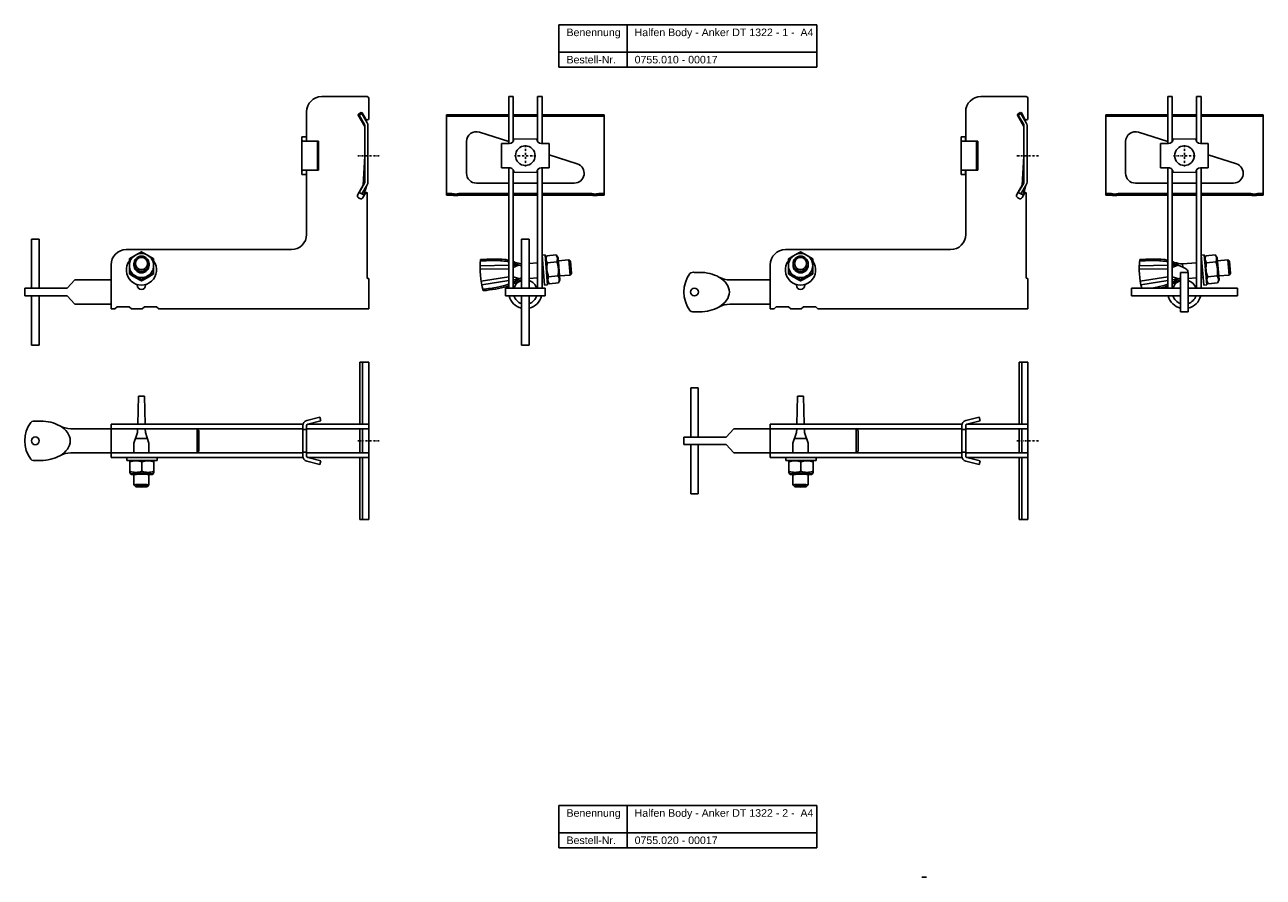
# Model space of a CAD drawing. Header units: millimetres. Extents: x 6962 to 8511, y -1122 to 170.
# Tile 2 of 4: x 6962 to 7779, y -392 to 170. Entities that reach past the tile are written whole.
import ezdxf

# ---------------------------------------------------------------- set-up
doc = ezdxf.new("R2010")
doc.units = ezdxf.units.MM
doc.header["$LTSCALE"] = 10
doc.linetypes.add('STRICHPUNKT2', pattern=[0.5, 0.25, -0.125, 0, -0.125])
doc.layers.add('HALFEN', color=2, linetype='Continuous')
doc.styles.add('ARIAL50', font='ARIAL.TTF', dxfattribs={"height": 5})

msp = doc.modelspace()

# ---------------------------------------------------------------- linework, layer by layer
at = {"layer": 'HALFEN'}
for p, q in [((7314.44, 170.28), (7484.72, 170.28)), ((7314.44, 142.28), (7314.44, 170.28)), ((7359.41, 142.28), (7359.41, 170.28)), ((7484.72, 142.28), (7484.72, 170.28)), ((7314.44, 152.28), (7484.72, 152.28)), ((7314.44, 142.28), (7484.72, 142.28)), ((7281.27, 91.9), (7281.27, 122.89)), ((7281.27, 122.89), (7284.27, 122.89)), ((7284.27, 93.23), (7284.27, 122.89)), ((7300.27, 93.24), (7300.27, 122.89)), ((7300.27, 122.89), (7303.27, 122.89)), ((7303.27, 91.88), (7303.27, 122.89)), ((7716.32, 91.9), (7716.32, 122.89)), ((7716.32, 122.89), (7719.32, 122.89)), ((7719.32, 93.23), (7719.32, 122.89)), ((7735.32, 93.24), (7735.32, 122.89)), ((7735.32, 122.89), (7738.32, 122.89)), ((7738.32, 91.88), (7738.32, 122.89)), ((7240.27, 57.89), (7240.27, 110.88)), ((7281.27, 110.88), (7240.27, 110.88)), ((7281.27, 109.88), (7240.27, 109.88)), ((7300.27, 110.88), (7284.27, 110.88)), ((7300.27, 109.88), (7284.27, 109.88)), ((7344.27, 110.88), (7303.27, 110.88)), ((7344.27, 109.88), (7303.27, 109.88)), ((7344.27, 57.89), (7344.27, 110.88)), ((7675.32, 57.89), (7675.32, 110.88)), ((7716.32, 110.88), (7675.32, 110.88)), ((7716.32, 109.88), (7675.32, 109.88)), ((7735.32, 110.88), (7719.32, 110.88)), ((7735.32, 109.88), (7719.32, 109.88)), ((7779.32, 110.88), (7738.32, 110.88)), ((7779.32, 109.88), (7738.32, 109.88)), ((7779.32, 57.89), (7779.32, 110.88)), ((7261.96, 99.44), (7281.27, 93.16)), ((7697.01, 99.44), (7716.32, 93.16)), ((7253.45, 72.25), (7253.45, 93.25)), ((7276.56, 91.91), (7276.55, 75.91)), ((7281.77, 91.9), (7276.56, 91.91)), ((7299.78, 94.89), (7284.78, 94.9)), ((7302.77, 91.88), (7307.98, 91.88)), ((7307.99, 91.88), (7307.98, 75.88)), ((7688.5, 72.25), (7688.5, 93.25)), ((7711.61, 91.91), (7711.6, 75.91)), ((7716.82, 91.9), (7711.61, 91.91)), ((7734.83, 94.89), (7719.83, 94.9)), ((7737.82, 91.88), (7743.03, 91.88)), ((7743.04, 91.88), (7743.03, 75.88)), ((7307.98, 84.48), (7326.59, 78.44)), ((7743.03, 84.48), (7761.64, 78.44)), ((7281.76, 75.9), (7276.55, 75.91)), ((7281.27, -3.61), (7281.27, 75.9)), ((7284.27, -3.61), (7284.27, 74.55)), ((7300.27, -3.61), (7300.27, 74.56)), ((7302.76, 75.88), (7307.97, 75.88)), ((7303.27, -3.61), (7303.27, 75.88)), ((7716.81, 75.9), (7711.6, 75.91)), ((7716.32, -3.61), (7716.32, 75.9)), ((7719.32, -3.61), (7719.32, 74.55)), ((7735.32, -3.61), (7735.32, 74.56)), ((7737.81, 75.88), (7743.02, 75.88)), ((7738.32, -3.61), (7738.32, 75.88)), ((7281.27, 65.75), (7259.95, 65.75)), ((7284.27, 65.75), (7300.27, 65.75)), ((7284.76, 72.9), (7299.76, 72.89)), ((7324.58, 65.75), (7303.27, 65.75)), ((7716.32, 65.75), (7695, 65.75)), ((7719.32, 65.75), (7735.32, 65.75)), ((7719.81, 72.9), (7734.81, 72.89)), ((7759.63, 65.75), (7738.32, 65.75)), ((7242.52, 58.89), (7240.27, 58.89)), ((7242.52, 57.89), (7240.27, 57.89)), ((7250.02, 58.89), (7281.27, 58.89)), ((7250.02, 57.89), (7281.27, 57.89)), ((7284.27, 58.89), (7300.27, 58.89)), ((7284.27, 57.89), (7300.27, 57.89)), ((7303.27, 58.89), (7334.52, 58.89)), ((7303.27, 57.89), (7334.52, 57.89)), ((7342.02, 58.89), (7344.27, 58.89)), ((7342.02, 57.89), (7344.27, 57.89)), ((7677.57, 58.89), (7675.32, 58.89)), ((7677.57, 57.89), (7675.32, 57.89)), ((7685.07, 58.89), (7716.32, 58.89)), ((7685.07, 57.89), (7716.32, 57.89)), ((7719.32, 58.89), (7735.32, 58.89)), ((7719.32, 57.89), (7735.32, 57.89)), ((7738.32, 58.89), (7769.57, 58.89)), ((7738.32, 57.89), (7769.57, 57.89)), ((7777.07, 58.89), (7779.32, 58.89)), ((7777.07, 57.89), (7779.32, 57.89)), ((6966.37, -3.61), (6966.37, 28.89)), ((6971.37, 28.89), (6966.37, 28.89)), ((6971.37, -3.61), (6971.37, 28.89)), ((7289.77, -3.61), (7289.77, 28.89)), ((7289.77, 28.89), (7294.77, 28.89)), ((7294.77, -3.61), (7294.77, 28.89)), ((7305.26, 18.48), (7303.27, 18.3)), ((7303.27, 18.3), (7305.01, -1.62)), ((7307, -1.45), (7305.26, 18.48)), ((7306.44, 17.82), (7305.5, 15.79)), ((7306.44, 17.82), (7312.58, 18.35)), ((7312.58, 18.35), (7313.86, 16.52)), ((7313.86, 16.52), (7315.14, 1.97)), ((7740.31, 18.48), (7738.32, 18.3)), ((7738.32, 18.3), (7740.06, -1.62)), ((7742.05, -1.45), (7740.31, 18.48)), ((7741.49, 17.82), (7740.54, 15.79)), ((7741.49, 17.82), (7747.63, 18.35)), ((7747.63, 18.35), (7748.91, 16.52)), ((7748.91, 16.52), (7750.19, 1.97)), ((7033.91, 11.62), (7033.91, 12.62)), ((7043.91, 11.62), (7043.91, 12.62)), ((7281.27, 9.18), (7262.44, 8.96)), ((7262.47, 11.25), (7281.27, 11.6)), ((7284.27, 11.66), (7287.85, 11.73)), ((7287.85, 11.73), (7284.27, 10.08)), ((7300.27, 13.27), (7294.77, 12.79)), ((7303.68, 13.57), (7303.27, 13.54)), ((7305.5, 15.79), (7306.77, 1.24)), ((7306.85, 13.21), (7312.98, 13.75)), ((7320.98, 15.09), (7314.04, 14.48)), ((7322.06, 14.18), (7320.98, 15.09)), ((7321.85, 5.12), (7320.98, 15.09)), ((7322.76, 6.21), (7322.06, 14.18)), ((7468.96, 11.62), (7468.95, 12.62)), ((7478.96, 11.62), (7478.96, 12.62)), ((7716.32, 9.18), (7697.49, 8.96)), ((7697.52, 11.25), (7716.32, 11.6)), ((7719.32, 11.66), (7722.9, 11.73)), ((7722.9, 11.73), (7719.32, 10.08)), ((7722.9, 11.73), (7719.32, 10.08)), ((7735.32, 13.27), (7726.14, 12.47)), ((7726.33, 10.31), (7726.14, 12.47)), ((7738.73, 13.57), (7738.32, 13.54)), ((7740.54, 15.79), (7741.82, 1.24)), ((7741.89, 13.21), (7748.03, 13.75)), ((7756.03, 15.09), (7749.09, 14.48)), ((7757.11, 14.18), (7756.03, 15.09)), ((7756.9, 5.12), (7756.03, 15.09)), ((7757.81, 6.21), (7757.11, 14.18)), ((6989.87, -3.61), (6994.87, 1.89)), ((6994.87, 1.89), (7018.87, 1.89)), ((7281.27, 3.96), (7263.14, 0.99)), ((7263.56, -1.27), (7281.27, 1.51)), ((7288.64, 2.67), (7284.27, 3.82)), ((7284.27, 1.98), (7288.64, 2.67)), ((7300.27, 3.24), (7294.77, 2.75)), ((7304.55, 3.61), (7303.27, 3.5)), ((7308.05, -0.59), (7306.77, 1.24)), ((7307.65, 4.01), (7313.79, 4.55)), ((7314.19, -0.06), (7315.14, 1.97)), ((7321.85, 5.12), (7314.91, 4.52)), ((7322.76, 6.21), (7321.85, 5.12)), ((7403.92, 6.89), (7407.33, 6.89)), ((7427.33, 1.89), (7453.92, 1.89)), ((7716.32, 3.96), (7698.19, 0.99)), ((7698.61, -1.27), (7716.32, 1.51)), ((7723.69, 2.67), (7719.32, 3.82)), ((7723.69, 2.67), (7719.32, 3.82)), ((7719.32, 1.98), (7723.69, 2.67)), ((7724.82, -19.11), (7724.82, 6.89)), ((7729.82, 6.89), (7724.82, 6.89)), ((7729.82, -19.11), (7729.82, 6.89)), ((7735.32, 3.24), (7729.82, 2.75)), ((7739.6, 3.61), (7738.32, 3.5)), ((7743.1, -0.59), (7741.82, 1.24)), ((7742.7, 4.01), (7748.84, 4.55)), ((7749.24, -0.06), (7750.19, 1.97)), ((7756.9, 5.12), (7749.96, 4.52)), ((7757.81, 6.21), (7756.9, 5.12)), ((6961.87, -3.61), (6989.87, -3.61)), ((6961.87, -3.61), (6961.87, -8.61)), ((7279.27, -3.61), (7305.27, -3.61)), ((7279.27, -8.61), (7279.27, -3.61)), ((7305.01, -1.62), (7307, -1.45)), ((7305.27, -8.61), (7305.27, -3.61)), ((7308.05, -0.59), (7314.19, -0.06)), ((7724.82, -3.61), (7692.32, -3.61)), ((7692.32, -8.61), (7692.32, -3.61)), ((7762.32, -3.61), (7729.82, -3.61)), ((7740.06, -1.62), (7742.05, -1.45)), ((7743.1, -0.59), (7749.24, -0.06)), ((7762.32, -8.61), (7762.32, -3.61)), ((6961.87, -8.61), (6989.87, -8.61)), ((6966.37, -41.11), (6966.37, -8.61)), ((6971.37, -41.11), (6971.37, -8.61)), ((6989.87, -8.61), (6994.87, -14.11)), ((6994.87, -14.11), (7018.87, -14.11)), ((7021.37, -17.11), (7022.87, -15.81)), ((7030.87, -15.81), (7022.87, -15.81)), ((7030.87, -15.81), (7032.37, -17.11)), ((7039.37, -17.11), (7040.87, -15.81)), ((7048.87, -15.81), (7040.87, -15.81)), ((7048.87, -15.81), (7050.37, -17.11)), ((7279.27, -8.61), (7305.27, -8.61)), ((7289.77, -41.11), (7289.77, -8.61)), ((7294.77, -41.11), (7294.77, -8.61)), ((7427.33, -14.11), (7453.92, -14.11)), ((7456.42, -17.11), (7457.92, -15.81)), ((7465.92, -15.81), (7457.92, -15.81)), ((7465.92, -15.81), (7467.42, -17.11)), ((7474.42, -17.11), (7475.92, -15.81)), ((7483.92, -15.81), (7475.92, -15.81)), ((7483.92, -15.81), (7485.42, -17.11)), ((7724.82, -8.61), (7692.32, -8.61)), ((7762.32, -8.61), (7729.82, -8.61)), ((7021.37, -17.11), (7018.87, -17.11)), ((7021.37, -17.11), (7018.87, -17.11)), ((7039.37, -17.11), (7032.37, -17.11)), ((7402.53, -19.11), (7407.33, -19.11)), ((7456.42, -17.11), (7453.92, -17.11)), ((7456.42, -17.11), (7453.92, -17.11)), ((7474.42, -17.11), (7467.42, -17.11)), ((7729.82, -19.11), (7724.82, -19.11)), ((6971.37, -41.11), (6966.37, -41.11)), ((7289.77, -41.11), (7294.77, -41.11)), ((7183.14, -93.29), (7183.14, -52.29)), ((7183.14, -52.29), (7188.87, -52.29)), ((7184.87, -93.29), (7184.87, -52.29)), ((7188.87, -96.29), (7188.87, -52.29)), ((7618.19, -93.29), (7618.19, -52.29)), ((7618.19, -52.29), (7623.92, -52.29)), ((7619.92, -93.29), (7619.92, -52.29)), ((7623.92, -96.29), (7623.92, -52.29)), ((7401.42, -101.79), (7401.42, -69.29)), ((7406.42, -69.29), (7401.42, -69.29)), ((7406.42, -101.79), (7406.42, -69.29)), ((7036.85, -74.77), (7036.41, -93.29)), ((7036.87, -74.77), (7040.87, -74.77)), ((7040.9, -74.77), (7041.34, -93.29)), ((7471.9, -74.77), (7471.46, -93.29)), ((7471.92, -74.77), (7475.92, -74.77)), ((7475.94, -74.77), (7476.39, -93.29)), ((7147.97, -90.93), (7156.72, -88.58)), ((7157.37, -91), (7156.72, -88.58)), ((7583.02, -90.93), (7591.77, -88.58)), ((7592.42, -91), (7591.77, -88.58)), ((6968.87, -91.29), (6972.28, -91.29)), ((6992.28, -96.29), (7145.37, -96.29)), ((7145.52, -93.29), (7018.87, -93.29)), ((7018.87, -93.29), (7018.87, -115.29)), ((7145.37, -96.29), (7018.87, -96.29)), ((7036.34, -96.29), (7036.28, -98.74)), ((7041.41, -96.29), (7041.47, -98.74)), ((7075.64, -96.29), (7075.64, -112.29)), ((7076.87, -97.52), (7075.64, -96.29)), ((7076.87, -97.52), (7076.87, -111.07)), ((7145.37, -94.31), (7145.37, -114.28)), ((7147.87, -96.79), (7145.37, -96.79)), ((7147.87, -94.31), (7147.87, -114.28)), ((7188.87, -96.29), (7147.87, -96.29)), ((7147.87, -96.29), (7147.87, -98.29)), ((7148.61, -93.35), (7157.37, -91)), ((7188.87, -93.29), (7148.8, -93.29)), ((7183.14, -112.29), (7183.14, -96.29)), ((7184.87, -112.29), (7184.87, -96.29)), ((7188.87, -93.29), (7188.87, -115.29)), ((7188.87, -96.29), (7188.87, -112.29)), ((7424.92, -101.79), (7429.92, -96.29)), ((7429.92, -96.29), (7453.92, -96.29)), ((7580.57, -93.29), (7453.92, -93.29)), ((7453.92, -93.29), (7453.92, -115.29)), ((7580.42, -96.29), (7453.92, -96.29)), ((7453.92, -96.29), (7580.42, -96.29)), ((7471.38, -96.29), (7471.33, -98.74)), ((7476.46, -96.29), (7476.52, -98.74)), ((7510.69, -96.29), (7510.69, -112.29)), ((7511.92, -97.52), (7510.69, -96.29)), ((7511.92, -97.52), (7511.92, -111.07)), ((7580.42, -94.31), (7580.42, -114.28)), ((7582.92, -96.79), (7580.42, -96.79)), ((7582.92, -94.31), (7582.92, -114.28)), ((7623.92, -96.29), (7582.92, -96.29)), ((7582.92, -96.29), (7582.92, -98.29)), ((7583.66, -93.35), (7592.42, -91)), ((7623.92, -93.29), (7583.85, -93.29)), ((7618.19, -112.29), (7618.19, -96.29)), ((7619.92, -112.29), (7619.92, -96.29)), ((7623.92, -93.29), (7623.92, -115.29)), ((7623.92, -96.29), (7623.92, -112.29)), ((7036.28, -98.74), (7033.87, -105.77)), ((7033.87, -112.29), (7033.87, -105.77)), ((7034.9, -102.77), (7042.82, -102.77)), ((7041.47, -98.74), (7043.87, -105.8)), ((7043.87, -112.29), (7043.87, -105.8)), ((7147.87, -98.29), (7147.87, -110.29)), ((7396.92, -101.79), (7424.92, -101.79)), ((7396.92, -101.79), (7396.92, -106.79)), ((7471.33, -98.74), (7468.92, -105.77)), ((7468.92, -112.29), (7468.92, -105.77)), ((7469.95, -102.77), (7477.87, -102.77)), ((7476.52, -98.74), (7478.92, -105.8)), ((7478.92, -112.29), (7478.92, -105.8)), ((7582.92, -98.29), (7582.92, -110.29)), ((6992.28, -112.29), (7145.37, -112.29)), ((7145.37, -112.29), (7018.87, -112.29)), ((7075.64, -112.29), (7076.87, -111.07)), ((7147.87, -111.79), (7145.37, -111.79)), ((7147.87, -110.29), (7147.87, -112.29)), ((7188.87, -112.29), (7147.87, -112.29)), ((7188.87, -156.29), (7188.87, -112.29)), ((7396.92, -106.79), (7424.92, -106.79)), ((7401.42, -139.29), (7401.42, -106.79)), ((7406.42, -139.29), (7406.42, -106.79)), ((7424.92, -106.79), (7429.92, -112.29)), ((7429.92, -112.29), (7453.92, -112.29)), ((7580.42, -112.29), (7453.92, -112.29)), ((7453.92, -112.29), (7580.42, -112.29)), ((7510.69, -112.29), (7511.92, -111.07)), ((7582.92, -111.79), (7580.42, -111.79)), ((7582.92, -110.29), (7582.92, -112.29)), ((7623.92, -112.29), (7582.92, -112.29)), ((7623.92, -156.29), (7623.92, -112.29)), ((6967.48, -117.29), (6972.28, -117.29)), ((7145.52, -115.29), (7018.87, -115.29)), ((7049.16, -115.29), (7029.16, -115.29)), ((7029.16, -115.29), (7029.16, -117.29)), ((7029.16, -117.29), (7049.16, -117.29)), ((7031.86, -117.29), (7031.16, -117.7)), ((7031.16, -117.7), (7031.16, -125.29)), ((7031.86, -117.29), (7046.46, -117.29)), ((7039.16, -118.24), (7039.16, -124.4)), ((7046.46, -117.29), (7047.16, -117.7)), ((7047.16, -117.7), (7047.16, -125.29)), ((7049.16, -117.29), (7049.16, -115.29)), ((7147.97, -117.66), (7156.72, -120.01)), ((7148.61, -115.24), (7157.37, -117.59)), ((7188.87, -115.29), (7148.8, -115.29)), ((7157.37, -117.59), (7156.72, -120.01)), ((7183.14, -156.29), (7183.14, -115.29)), ((7184.87, -156.29), (7184.87, -115.29)), ((7580.57, -115.29), (7453.92, -115.29)), ((7484.21, -115.29), (7464.21, -115.29)), ((7464.21, -115.29), (7464.21, -117.29)), ((7464.21, -117.29), (7484.21, -117.29)), ((7466.91, -117.29), (7466.21, -117.7)), ((7466.21, -117.7), (7466.21, -125.29)), ((7466.91, -117.29), (7481.51, -117.29)), ((7474.21, -118.24), (7474.21, -124.4)), ((7481.51, -117.29), (7482.21, -117.7)), ((7482.21, -117.7), (7482.21, -125.29)), ((7484.21, -117.29), (7484.21, -115.29)), ((7583.02, -117.66), (7591.77, -120.01)), ((7583.66, -115.24), (7592.42, -117.59)), ((7623.92, -115.29), (7583.85, -115.29)), ((7592.42, -117.59), (7591.77, -120.01)), ((7618.19, -156.29), (7618.19, -115.29)), ((7619.92, -156.29), (7619.92, -115.29)), ((7031.16, -125.29), (7031.86, -126.32)), ((7033.87, -133.47), (7033.87, -126.74)), ((7043.87, -133.44), (7043.87, -126.62)), ((7047.16, -125.29), (7046.46, -126.32)), ((7466.21, -125.29), (7466.91, -126.32)), ((7468.92, -133.47), (7468.92, -126.74)), ((7478.92, -133.44), (7478.92, -126.62)), ((7482.21, -125.29), (7481.51, -126.32)), ((7033.87, -133.44), (7034.87, -134.44)), ((7043.87, -133.44), (7042.87, -134.44)), ((7468.92, -133.44), (7469.92, -134.44)), ((7478.92, -133.44), (7477.92, -134.44)), ((7406.42, -139.29), (7401.42, -139.29)), ((7183.14, -156.29), (7188.87, -156.29)), ((7618.19, -156.29), (7623.92, -156.29)), ((7314.44, -344.93), (7484.72, -344.93)), ((7314.44, -372.93), (7314.44, -344.93)), ((7359.41, -372.93), (7359.41, -344.93)), ((7484.72, -372.93), (7484.72, -344.93)), ((7314.44, -362.93), (7484.72, -362.93)), ((7314.44, -372.93), (7484.72, -372.93)), ((7554.08, -392.32), (7557.08, -392.32))]:
    msp.add_line(p, q, dxfattribs=at)
at = {"layer": 'HALFEN', "extrusion": (0, 1, 0)}
for p, q in [((7157.87, 122.89), (7187.87, 122.89)), ((7592.92, 122.89), (7622.92, 122.89)), ((7188.87, 108.46), (7188.87, 121.89)), ((7623.92, 108.46), (7623.92, 121.89)), ((7147.87, 112.89), (7147.87, 94.03)), ((7186.35, 103.1), (7182.02, 110.59)), ((7182.2, 111.28), (7183.94, 112.28)), ((7184.35, 111.63), (7182.61, 110.63)), ((7182.61, 110.63), (7186.15, 104.51)), ((7187.88, 105.51), (7184.35, 111.63)), ((7184.62, 112.09), (7187.01, 107.96)), ((7582.92, 112.89), (7582.92, 94.03)), ((7621.4, 103.1), (7617.07, 110.59)), ((7617.25, 111.28), (7618.99, 112.28)), ((7619.4, 111.63), (7617.66, 110.63)), ((7617.66, 110.63), (7621.2, 104.51)), ((7622.93, 105.51), (7619.4, 111.63)), ((7619.67, 112.09), (7622.05, 107.96)), ((7186.35, 103.76), (7186.35, 66.5)), ((7188.35, 66.5), (7188.35, 103.76)), ((7621.4, 103.76), (7621.4, 66.5)), ((7623.4, 66.5), (7623.4, 103.76)), ((7144.82, 96.39), (7147.82, 96.39)), ((7144.82, 96.28), (7144.82, 96.39)), ((7144.82, 95.09), (7144.82, 96.28)), ((7144.82, 88.12), (7144.82, 95.09)), ((7147.79, 93.39), (7145.93, 93.39)), ((7155.05, 93.39), (7147.79, 93.39)), ((7147.82, 95.78), (7147.82, 96.39)), ((7147.82, 95.78), (7147.82, 94.39)), ((7155.05, 74.39), (7155.05, 93.39)), ((7155.82, 93.39), (7155.05, 93.39)), ((7155.82, 74.39), (7155.82, 93.39)), ((7579.87, 96.39), (7582.87, 96.39)), ((7579.87, 96.28), (7579.87, 96.39)), ((7579.87, 95.09), (7579.87, 96.28)), ((7579.87, 88.12), (7579.87, 95.09)), ((7582.84, 93.39), (7580.98, 93.39)), ((7590.09, 93.39), (7582.84, 93.39)), ((7582.87, 95.78), (7582.87, 96.39)), ((7582.87, 95.78), (7582.87, 94.39)), ((7590.09, 74.39), (7590.09, 93.39)), ((7590.87, 93.39), (7590.09, 93.39)), ((7590.87, 74.39), (7590.87, 93.39)), ((7144.82, 79.67), (7144.82, 88.12)), ((7185.22, 64.36), (7186.35, 83.47)), ((7579.87, 79.67), (7579.87, 88.12)), ((7620.27, 64.36), (7621.4, 83.47)), ((7144.82, 72.7), (7144.82, 79.67)), ((7145.93, 74.39), (7147.79, 74.39)), ((7147.79, 74.39), (7155.05, 74.39)), ((7147.87, 73.75), (7147.87, 31.89)), ((7155.05, 74.39), (7155.82, 74.39)), ((7579.87, 72.7), (7579.87, 79.67)), ((7580.98, 74.39), (7582.84, 74.39)), ((7582.84, 74.39), (7590.09, 74.39)), ((7582.92, 73.75), (7582.92, 31.89)), ((7590.09, 74.39), (7590.87, 74.39)), ((7144.82, 71.51), (7144.82, 72.7)), ((7144.82, 71.39), (7144.82, 71.51)), ((7147.82, 71.39), (7144.82, 71.39)), ((7147.82, 73.39), (7147.82, 72)), ((7147.82, 72), (7147.82, 71.39)), ((7186.15, 65.75), (7182.61, 59.64)), ((7579.87, 71.51), (7579.87, 72.7)), ((7579.87, 71.39), (7579.87, 71.51)), ((7582.87, 71.39), (7579.87, 71.39)), ((7582.87, 73.39), (7582.87, 72)), ((7582.87, 72), (7582.87, 71.39)), ((7621.2, 65.75), (7617.66, 59.64)), ((7181.66, 58.19), (7185.22, 64.36)), ((7182.61, 59.64), (7184.33, 58.65)), ((7184.35, 58.64), (7184.33, 58.65)), ((7184.35, 58.64), (7187.88, 64.75)), ((7184.69, 58.52), (7184.35, 58.64)), ((7185.75, 58.14), (7184.69, 58.52)), ((7186.94, 59.34), (7185.12, 56.19)), ((7185.75, 58.14), (7187.66, 64.37)), ((7187.87, 3.19), (7187.87, 59.09)), ((7616.7, 58.19), (7620.27, 64.36)), ((7617.66, 59.64), (7619.38, 58.65)), ((7619.4, 58.64), (7619.38, 58.65)), ((7619.4, 58.64), (7622.93, 64.75)), ((7619.74, 58.52), (7619.4, 58.64)), ((7620.8, 58.14), (7619.74, 58.52)), ((7621.99, 59.34), (7620.17, 56.19)), ((7620.8, 58.14), (7622.71, 64.37)), ((7622.92, 3.19), (7622.92, 59.09)), ((7183.07, 55.64), (7182.2, 56.14)), ((7618.12, 55.64), (7617.25, 56.14)), ((7137.87, 21.89), (7028.87, 21.89)), ((7572.92, 21.89), (7463.92, 21.89)), ((7018.87, 11.89), (7018.87, -6.11)), ((7453.92, 11.89), (7453.92, -6.11)), ((7030.91, 5.76), (7030.91, 6.68)), ((7038.91, 1.18), (7038.91, 2.1)), ((7046.91, 5.76), (7046.91, 6.68)), ((7188.87, 2.89), (7188.17, 2.89)), ((7188.87, -6.11), (7188.87, 2.89)), ((7465.96, 5.76), (7465.96, 6.68)), ((7473.96, 1.18), (7473.96, 2.1)), ((7481.96, 5.76), (7481.96, 6.68)), ((7623.92, 2.89), (7623.22, 2.89)), ((7623.92, -6.11), (7623.92, 2.89)), ((7018.87, -6.11), (7018.87, -17.11)), ((7036.12, -1.61), (7036.12, -1.14)), ((7041.62, -1.14), (7041.62, -1.61)), ((7188.87, -17.11), (7188.87, -6.11)), ((7453.92, -6.11), (7453.92, -17.11)), ((7471.17, -1.61), (7471.17, -1.14)), ((7476.67, -1.14), (7476.67, -1.61)), ((7623.92, -17.11), (7623.92, -6.11)), ((7050.37, -17.11), (7188.87, -17.11)), ((7485.42, -17.11), (7623.92, -17.11))]:
    msp.add_line(p, q, dxfattribs=at)
at = {"layer": 'HALFEN', "color": 1, "linetype": 'STRICHPUNKT2', "ltscale": 0.5}
for p, q in [((7292.27, 76.64), (7292.27, 91.14)), ((7727.32, 76.64), (7727.32, 91.14)), ((7181.62, 83.89), (7196.12, 83.89)), ((7285.02, 83.89), (7299.52, 83.89)), ((7616.67, 83.89), (7631.17, 83.89)), ((7720.07, 83.89), (7734.57, 83.89)), ((7181.62, -104.29), (7196.12, -104.29)), ((7616.67, -104.29), (7631.17, -104.29))]:
    msp.add_line(p, q, dxfattribs=at)
at = {"layer": 'HALFEN'}
for centre, radius in [((7292.27, 83.89), 6.5), ((7727.32, 83.89), 6.5), ((7403.92, -6.11), 2.55), ((6968.87, -104.29), 2.55)]:
    msp.add_circle(centre, radius, dxfattribs=at)
for centre, radius, start, end in [((7157.87, 112.89), 10, 90, 180), ((7187.87, 121.89), 1, 0, 90), ((7592.92, 112.89), 10, 90, 180), ((7622.92, 121.89), 1, 0, 90), ((7182.45, 110.84), 0.5, 120, 210), ((7184.19, 111.84), 0.5, 30, 120), ((7187.87, 108.46), 1, 210, 0), ((7617.5, 110.84), 0.5, 120, 210), ((7619.24, 111.84), 0.5, 30, 120), ((7622.92, 108.46), 1, 210, 0), ((7184.85, 103.76), 1.5, 0, 30), ((7184.85, 103.76), 3.5, 0, 30), ((7259.95, 93.25), 6.5, 72, 180), ((7619.9, 103.76), 1.5, 0, 30), ((7619.9, 103.76), 3.5, 0, 30), ((7695, 93.25), 6.5, 72, 180), ((7281.78, 94.9), 3, 269.95559, 359.95559), ((7302.78, 94.88), 3, 179.95559, 269.95559), ((7716.83, 94.9), 3, 269.95559, 359.95559), ((7737.83, 94.88), 3, 179.95559, 269.95559), ((7281.76, 72.9), 3, 359.95559, 89.95559), ((7302.76, 72.88), 3, 89.95559, 179.95559), ((7324.58, 72.25), 6.5, 270, 72), ((7716.81, 72.9), 3, 359.95559, 89.95559), ((7737.81, 72.88), 3, 89.95559, 179.95559), ((7759.63, 72.25), 6.5, 270, 72), ((7184.85, 66.5), 1.5, 330, 360), ((7184.85, 66.5), 3.5, 330, 0), ((7259.95, 72.25), 6.5, 180, 270), ((7619.9, 66.5), 1.5, 330, 360), ((7619.9, 66.5), 3.5, 330, 0), ((7695, 72.25), 6.5, 180, 270), ((7182.95, 57.44), 1.5, 150, 240), ((7187.37, 59.09), 0.5, 0, 150), ((7242.52, 42.89), 16, 80.36636, 90), ((7242.52, 42.89), 15, 80.36636, 90), ((7246.27, 64.98), 7.41, 260.36636, 279.63364), ((7246.27, 64.98), 6.41, 260.36636, 279.63364), ((7250.02, 42.89), 16, 90, 99.63364), ((7250.02, 42.89), 15, 90, 99.63364), ((7334.52, 42.89), 16, 80.36636, 90), ((7334.52, 42.89), 15, 80.36636, 90), ((7338.27, 64.98), 7.41, 260.36636, 279.63364), ((7338.27, 64.98), 6.41, 260.36636, 279.63364), ((7342.02, 42.89), 16, 90, 99.63364), ((7342.02, 42.89), 15, 90, 99.63364), ((7618, 57.44), 1.5, 150, 240), ((7622.42, 59.09), 0.5, 0, 150), ((7677.57, 42.89), 16, 80.36636, 90), ((7677.57, 42.89), 15, 80.36636, 90), ((7681.32, 64.98), 7.41, 260.36636, 279.63364), ((7681.32, 64.98), 6.41, 260.36636, 279.63364), ((7685.07, 42.89), 16, 90, 99.63364), ((7685.07, 42.89), 15, 90, 99.63364), ((7769.57, 42.89), 16, 80.36636, 90), ((7769.57, 42.89), 15, 80.36636, 90), ((7773.32, 64.98), 7.41, 260.36636, 279.63364), ((7773.32, 64.98), 6.41, 260.36636, 279.63364), ((7777.07, 42.89), 16, 90, 99.63364), ((7777.07, 42.89), 15, 90, 99.63364), ((7183.82, 56.94), 1.5, 240, 330), ((7618.87, 56.94), 1.5, 240, 330), ((7137.87, 31.89), 10, 270, 0), ((7572.92, 31.89), 10, 270, 0), ((7028.87, 11.89), 10, 90, 180), ((7310, 15.81), 4.08, 159.43847, 219.43847), ((7309.42, 15.76), 4.08, 330.56153, 30.56153), ((7463.92, 11.89), 10, 90, 180), ((7745.05, 15.81), 4.08, 159.43847, 219.43847), ((7744.47, 15.76), 4.08, 330.56153, 30.56153), ((7038.87, 8.48), 10, 142.77906, 36.51596), ((7315.47, 9.58), 53.03, 173.82027, 196.17973), ((7270.41, -72.15), 86.81, 88.64672, 95.12899), ((7271.53, -89.5), 105.15, 86.04137, 94.79234), ((7273.28, -21.11), 35.76, 77.09525, 91.31141), ((7273.24, -17.2), 33.07, 75.95927, 80.34246), ((7273.24, -17.2), 33.07, 68.09069, 70.52951), ((7273.28, -21.11), 35.76, 69.02091, 72.10841), ((7292.79, 37.23), 24.81, 253.11296, 262.99761), ((7279.22, -12.78), 25.98, 69.87312, 74.68904), ((7280.2, -11.75), 24.69, 67.20409, 71.18568), ((7321.74, 9.88), 15.27, 167.38303, 202.61697), ((7298.89, 7.88), 15.27, 347.38303, 22.61697), ((7473.92, 8.48), 10, 142.77906, 36.51596), ((7750.52, 9.58), 53.03, 173.82027, 194.3997), ((7705.46, -72.15), 86.81, 88.64672, 95.12899), ((7706.58, -89.5), 105.15, 86.04137, 94.79234), ((7708.33, -21.11), 35.76, 77.09525, 91.31141), ((7708.29, -17.2), 33.07, 75.95927, 80.34246), ((7708.29, -17.2), 33.07, 75.95927, 80.34246), ((7708.29, -17.2), 33.07, 68.09069, 70.52951), ((7708.29, -17.2), 33.07, 68.09069, 70.52951), ((7708.33, -21.11), 35.76, 69.02091, 72.10841), ((7727.84, 37.23), 24.81, 253.11296, 266.23113), ((7714.27, -12.78), 25.98, 69.87312, 74.68904), ((7714.27, -12.78), 25.98, 69.87312, 74.68904), ((7715.25, -11.75), 24.69, 56.39419, 71.18568), ((7728.21, 7.64), 1.36, 4.51801, 58.84061), ((7756.79, 9.88), 15.27, 167.38303, 202.61697), ((7733.94, 7.88), 15.27, 347.38303, 22.61697), ((7188.17, 3.19), 0.3, 180, 270), ((7268.59, 32.48), 35.76, 295.99787, 300.97909), ((7269.24, 28.62), 33.07, 297.03435, 301.90931), ((7292.27, -6.11), 8, 108.20996, 161.79004), ((7297.94, -21.59), 24.81, 109.22537, 116.88704), ((7275.89, 25.31), 25.98, 295.31096, 300.12688), ((7277.03, 24.47), 24.69, 298.81432, 301.05233), ((7292.27, -6.11), 8, 18.20996, 71.79004), ((7311.21, 2), 4.08, 150.56153, 210.56153), ((7310.63, 1.95), 4.08, 339.43847, 39.43847), ((7417.48, -6.11), 20.55, 143.64928, 216.35854), ((7402.53, 4.89), 2, 91.33538, 143.64928), ((7403.26, -26.48), 33.38, 88.87071, 91.33538), ((7427.33, 16.89), 15, 240.67836, 270), ((7623.22, 3.19), 0.3, 180, 270), ((7703.64, 32.48), 35.76, 295.99787, 300.97909), ((7703.64, 32.48), 35.76, 295.99787, 300.97909), ((7704.28, 28.62), 33.07, 297.03435, 301.90931), ((7704.28, 28.62), 33.07, 297.03435, 301.90931), ((7727.32, -6.11), 8, 108.20996, 161.79004), ((7732.99, -21.59), 24.81, 109.22537, 116.88704), ((7710.94, 25.31), 25.98, 295.31096, 300.12688), ((7710.94, 25.31), 25.98, 295.31096, 300.12688), ((7712.08, 24.47), 24.69, 298.81432, 301.05233), ((7728.21, 7.62), 1.36, 327.8437, 5.48199), ((7727.32, -6.11), 8, 18.20996, 71.79004), ((7746.26, 2), 4.08, 150.56153, 210.56153), ((7745.68, 1.95), 4.08, 339.43847, 39.43847), ((7038.87, -1.61), 2.75, 180, 0), ((7256.9, 82.24), 86.81, 274.87101, 281.35328), ((7255, 99.52), 105.15, 275.20766, 283.95863), ((7268.59, 32.48), 35.76, 278.68859, 290.75985), ((7269.24, 28.62), 33.07, 289.65754, 291.33467), ((7473.92, -1.61), 2.75, 180, 0), ((7691.95, 82.24), 86.81, 278.52948, 281.35328), ((7703.64, 32.48), 35.76, 278.68859, 290.75985), ((7703.64, 32.48), 35.76, 278.68859, 290.75985), ((7690.04, 99.52), 105.15, 281.25753, 283.95863), ((7704.28, 28.62), 33.07, 289.65754, 291.33467), ((7704.28, 28.62), 33.07, 289.65754, 291.33467), ((7292.27, -6.11), 11, 193.13656, 256.86344), ((7292.27, -6.11), 8, 198.20996, 251.79004), ((7292.27, -6.11), 8, 198.20996, 251.79004), ((7292.27, -6.11), 8, 288.20996, 341.79004), ((7292.27, -6.11), 11, 283.13656, 346.86344), ((7292.27, -6.11), 8, 288.20996, 341.79004), ((7427.33, -29.11), 15, 90, 119.32164), ((7727.32, -6.11), 11, 193.13656, 256.86344), ((7727.32, -6.11), 8, 198.20996, 251.79004), ((7727.32, -6.11), 8, 198.20996, 251.79004), ((7727.32, -6.11), 8, 288.20996, 341.79004), ((7727.32, -6.11), 11, 283.13656, 346.86344), ((7727.32, -6.11), 8, 288.20996, 341.79004), ((7402.53, -17.11), 2, 216.35854, 270), ((6982.43, -104.29), 20.55, 143.64928, 216.35854), ((6967.48, -93.3), 2, 91.33538, 143.64928), ((6968.21, -124.67), 33.38, 88.87071, 91.33538), ((6992.28, -81.29), 15, 240.67836, 270), ((7148.87, -94.31), 3.5, 105, 180), ((7148.87, -94.31), 1, 105, 180), ((7583.92, -94.31), 3.5, 105, 180), ((7583.92, -94.31), 1, 105, 180), ((6992.28, -127.29), 15, 90, 119.32164), ((7148.87, -114.28), 3.5, 180, 255), ((7148.87, -114.28), 1, 180, 255), ((7583.92, -114.28), 3.5, 180, 255), ((7583.92, -114.28), 1, 180, 255), ((6967.48, -115.29), 2, 216.35854, 270), ((7035.16, -129.06), 11.53, 69.70545, 110.29455), ((7043.16, -129.06), 11.53, 69.70545, 110.29455), ((7470.21, -129.06), 11.53, 69.70545, 110.29455), ((7478.21, -129.06), 11.53, 69.70545, 110.29455), ((7035.16, -113.58), 11.53, 249.70545, 290.29455), ((7043.16, -113.58), 11.53, 249.70545, 290.29455), ((7470.21, -113.58), 11.53, 249.70545, 290.29455), ((7478.21, -113.58), 11.53, 249.70545, 290.29455)]:
    msp.add_arc(centre, radius, start, end, dxfattribs=at)
for centre, major_axis, ratio, start_param, end_param in [((7038.91, 11.36), (8, 0), 0.992546, 2.094395, 3.141593), ((7038.91, 11.36), (8, 0), 0.992546, 1.047198, 2.094395), ((7038.91, 11.36), (-8, 0), 0.992546, 3.141593, 4.18879), ((7473.96, 11.36), (8, 0), 0.992546, 2.094395, 3.141593), ((7473.96, 11.36), (8, 0), 0.992546, 1.047198, 2.094395), ((7473.96, 11.36), (-8, 0), 0.992546, 3.141593, 4.18879), ((7038.91, 11.36), (-8, 0), 0.992546, 0, 1.047198), ((7038.91, 11.53), (5, 0), 0.992546, 3.123186, 4.712389), ((7038.91, 11.53), (5, 0), 0.992546, 4.712389, 6.301592), ((7038.91, 11.36), (8, 0), 0.992546, -1.047198, 0), ((7473.96, 11.36), (-8, 0), 0.992546, 0, 1.047198), ((7473.96, 11.53), (5, 0), 0.992546, 3.123186, 4.712389), ((7473.96, 11.53), (5, 0), 0.992546, 4.712389, 6.301592), ((7473.96, 11.36), (8, 0), 0.992546, -1.047198, 0), ((7038.91, 11.36), (-8, 0), 0.992546, 1.047198, 2.094395), ((7407.33, -6.11), (-19.6, 0), 0.663426, 4.00986, 4.712389), ((7407.33, -6.11), (-19.6, 0), 0.663426, 2.273326, 4.00986), ((7473.96, 11.36), (-8, 0), 0.992546, 1.047198, 2.094395), ((7407.33, -6.11), (-19.6, 0), 0.663426, 1.570796, 2.273326), ((6972.28, -104.29), (-19.6, 0), 0.663426, 4.00986, 4.712389), ((6972.28, -104.29), (-19.6, 0), 0.663426, 2.273326, 4.00986), ((6972.28, -104.29), (-19.6, 0), 0.663426, 1.570796, 2.273326), ((7039.16, -126.32), (-7.3, 0), 0.084966, 2.32591, 7.098867), ((7039.16, -126.77), (-5, 0), 0.0871, 3.141593, 6.283185), ((7474.21, -126.32), (-7.3, 0), 0.084966, 2.32591, 7.098867), ((7474.21, -126.77), (-5, 0), 0.0871, 3.141593, 6.283185), ((7038.87, -133.47), (5, 0), 0.0871, 0, 3.19229), ((7473.92, -133.47), (5, 0), 0.0871, 0, 3.19229)]:
    msp.add_ellipse(centre, major_axis=major_axis, ratio=ratio, start_param=start_param, end_param=end_param, dxfattribs=at)
for centre, major_axis, ratio in [((7038.91, 12.62), (5, 0), 0.992546), ((7038.91, 12.74), (4, 0), 0.992546), ((7473.96, 12.62), (5, 0), 0.992546), ((7473.96, 12.74), (4, 0), 0.992546), ((7038.87, -134.44), (-4, 0), 0.087086), ((7473.92, -134.44), (-4, 0), 0.087086)]:
    msp.add_ellipse(centre, major_axis=major_axis, ratio=ratio, dxfattribs=at)
for points, knots in [([(7145.74, 93.4), (7145.69, 93.4), (7145.65, 93.4), (7145.51, 93.4), (7145.41, 93.41), (7145.24, 93.48), (7145.16, 93.53), (7145.03, 93.67), (7144.99, 93.76), (7144.91, 93.97), (7144.88, 94.09), (7144.85, 94.34), (7144.84, 94.48), (7144.82, 94.78), (7144.82, 94.93), (7144.82, 95.09)], [12.728606, 12.728606, 12.728606, 12.728606, 12.920042, 12.920042, 13.450896, 13.450896, 13.981749, 13.981749, 14.512603, 14.512603, 15.043457, 15.043457, 15.58114, 15.58114, 16.065881, 16.065881, 16.065881, 16.065881]), ([(7147.83, 94.24), (7147.84, 94.17), (7147.85, 94.11), (7147.88, 93.99), (7147.91, 93.92), (7147.99, 93.79), (7148.04, 93.73), (7148.11, 93.68), (7148.13, 93.66), (7148.15, 93.65)], [4.1764157, 4.1764157, 4.1764157, 4.1764157, 4.4061223, 4.4061223, 4.6848401, 4.6848401, 4.9635579, 4.9635579, 5.0545355, 5.0545355, 5.0545355, 5.0545355]), ([(7148.15, 93.65), (7148.19, 93.61), (7148.24, 93.58), (7148.34, 93.52), (7148.4, 93.48), (7148.46, 93.46)], [2.958333, 2.958333, 2.958333, 2.958333, 3.2000176, 3.2000176, 3.5438255, 3.5438255, 3.5438255, 3.5438255]), ([(7148.82, 93.39), (7148.71, 93.39), (7148.59, 93.41), (7148.47, 93.46), (7148.47, 93.46), (7148.46, 93.46)], [0, 0, 0, 0, 0.6724021, 0.6724021, 0.712352, 0.712352, 0.712352, 0.712352]), ([(7580.78, 93.4), (7580.74, 93.4), (7580.7, 93.4), (7580.56, 93.4), (7580.46, 93.41), (7580.29, 93.48), (7580.21, 93.53), (7580.08, 93.67), (7580.03, 93.76), (7579.96, 93.97), (7579.93, 94.09), (7579.9, 94.34), (7579.88, 94.48), (7579.87, 94.78), (7579.87, 94.93), (7579.87, 95.09)], [12.728606, 12.728606, 12.728606, 12.728606, 12.920042, 12.920042, 13.450896, 13.450896, 13.981749, 13.981749, 14.512603, 14.512603, 15.043457, 15.043457, 15.58114, 15.58114, 16.065881, 16.065881, 16.065881, 16.065881]), ([(7582.88, 94.24), (7582.89, 94.17), (7582.9, 94.11), (7582.93, 93.99), (7582.96, 93.92), (7583.04, 93.79), (7583.09, 93.73), (7583.16, 93.68), (7583.18, 93.66), (7583.2, 93.65)], [4.1764157, 4.1764157, 4.1764157, 4.1764157, 4.4061223, 4.4061223, 4.6848401, 4.6848401, 4.9635579, 4.9635579, 5.0545355, 5.0545355, 5.0545355, 5.0545355]), ([(7583.2, 93.65), (7583.24, 93.61), (7583.28, 93.58), (7583.39, 93.52), (7583.45, 93.48), (7583.51, 93.46)], [2.958333, 2.958333, 2.958333, 2.958333, 3.2000176, 3.2000176, 3.5438255, 3.5438255, 3.5438255, 3.5438255]), ([(7583.87, 93.39), (7583.76, 93.39), (7583.64, 93.41), (7583.52, 93.46), (7583.52, 93.46), (7583.51, 93.46)], [0, 0, 0, 0, 0.6724021, 0.6724021, 0.712352, 0.712352, 0.712352, 0.712352]), ([(7144.82, 72.7), (7144.82, 72.85), (7144.82, 73.01), (7144.84, 73.3), (7144.85, 73.45), (7144.88, 73.7), (7144.91, 73.82), (7144.99, 74.03), (7145.03, 74.11), (7145.16, 74.25), (7145.24, 74.31), (7145.41, 74.38), (7145.51, 74.39), (7145.65, 74.39), (7145.69, 74.39), (7145.74, 74.38)], [10.078022, 10.078022, 10.078022, 10.078022, 10.562763, 10.562763, 11.100447, 11.100447, 11.6313, 11.6313, 12.162154, 12.162154, 12.693008, 12.693008, 13.223862, 13.223862, 13.415297, 13.415297, 13.415297, 13.415297]), ([(7148.15, 74.14), (7148.12, 74.12), (7148.09, 74.09), (7148, 74.02), (7147.96, 73.96), (7147.89, 73.82), (7147.87, 73.74), (7147.84, 73.63), (7147.84, 73.59), (7147.83, 73.55)], [5.6965073, 5.6965073, 5.6965073, 5.6965073, 5.8448031, 5.8448031, 6.1355616, 6.1355616, 6.4263202, 6.4263202, 6.5703905, 6.5703905, 6.5703905, 6.5703905]), ([(7148.46, 74.33), (7148.4, 74.3), (7148.34, 74.27), (7148.24, 74.2), (7148.19, 74.17), (7148.15, 74.14)], [12.3125941, 12.3125941, 12.3125941, 12.3125941, 12.6564021, 12.6564021, 12.8980867, 12.8980867, 12.8980867, 12.8980867]), ([(7148.46, 74.33), (7148.47, 74.33), (7148.47, 74.33), (7148.59, 74.37), (7148.71, 74.39), (7148.82, 74.39)], [7.8800751, 7.8800751, 7.8800751, 7.8800751, 7.920025, 7.920025, 8.5924271, 8.5924271, 8.5924271, 8.5924271]), ([(7579.87, 72.7), (7579.87, 72.85), (7579.87, 73.01), (7579.88, 73.3), (7579.9, 73.45), (7579.93, 73.7), (7579.96, 73.82), (7580.03, 74.03), (7580.08, 74.11), (7580.21, 74.25), (7580.29, 74.31), (7580.46, 74.38), (7580.56, 74.39), (7580.7, 74.39), (7580.74, 74.39), (7580.78, 74.38)], [10.078022, 10.078022, 10.078022, 10.078022, 10.562763, 10.562763, 11.100447, 11.100447, 11.6313, 11.6313, 12.162154, 12.162154, 12.693008, 12.693008, 13.223862, 13.223862, 13.415297, 13.415297, 13.415297, 13.415297]), ([(7583.2, 74.14), (7583.17, 74.12), (7583.13, 74.09), (7583.05, 74.02), (7583.01, 73.96), (7582.94, 73.82), (7582.91, 73.74), (7582.89, 73.63), (7582.89, 73.59), (7582.88, 73.55)], [5.6965073, 5.6965073, 5.6965073, 5.6965073, 5.8448031, 5.8448031, 6.1355616, 6.1355616, 6.4263202, 6.4263202, 6.5703905, 6.5703905, 6.5703905, 6.5703905]), ([(7583.51, 74.33), (7583.45, 74.3), (7583.39, 74.27), (7583.28, 74.2), (7583.24, 74.17), (7583.2, 74.14)], [12.3125941, 12.3125941, 12.3125941, 12.3125941, 12.6564021, 12.6564021, 12.8980867, 12.8980867, 12.8980867, 12.8980867]), ([(7583.51, 74.33), (7583.52, 74.33), (7583.52, 74.33), (7583.64, 74.37), (7583.76, 74.39), (7583.87, 74.39)], [7.8800751, 7.8800751, 7.8800751, 7.8800751, 7.920025, 7.920025, 8.5924271, 8.5924271, 8.5924271, 8.5924271])]:
    msp.add_open_spline(points, degree=3, knots=knots, dxfattribs=at)
for points in [[(7145.93, 93.39), (7145.86, 93.39), (7145.8, 93.4), (7145.74, 93.4)], [(7147.82, 94.39), (7147.82, 94.34), (7147.83, 94.29), (7147.83, 94.24)], [(7580.98, 93.39), (7580.91, 93.39), (7580.85, 93.4), (7580.78, 93.4)], [(7582.87, 94.39), (7582.87, 94.34), (7582.88, 94.29), (7582.88, 94.24)], [(7145.74, 74.38), (7145.8, 74.39), (7145.86, 74.39), (7145.93, 74.39)], [(7580.78, 74.38), (7580.85, 74.39), (7580.91, 74.39), (7580.98, 74.39)], [(7147.83, 73.55), (7147.83, 73.5), (7147.82, 73.45), (7147.82, 73.39)], [(7582.88, 73.55), (7582.88, 73.5), (7582.87, 73.45), (7582.87, 73.39)]]:
    msp.add_open_spline(points, degree=3, dxfattribs=at)
for points, weights in [([(7030.91, 15.85), (7033.05, 17.17), (7034.91, 18.23)], [1.10687800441, 1.09201433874, 1]), ([(7034.91, 18.23), (7036.77, 19.3), (7038.91, 20.44)], [1, 1.09201433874, 1.10687800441]), ([(7038.91, 20.44), (7041.05, 19.3), (7042.91, 18.23)], [1.10687800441, 1.09201433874, 1]), ([(7042.91, 18.23), (7044.77, 17.17), (7046.91, 15.85)], [1, 1.09201433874, 1.10687800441]), ([(7465.96, 15.85), (7468.1, 17.17), (7469.96, 18.23)], [1.10687800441, 1.09201433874, 1]), ([(7469.96, 18.23), (7471.81, 19.3), (7473.96, 20.44)], [1, 1.09201433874, 1.10687800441]), ([(7473.96, 20.44), (7476.1, 19.3), (7477.96, 18.23)], [1.10687800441, 1.09201433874, 1]), ([(7477.96, 18.23), (7479.81, 17.17), (7481.96, 15.85)], [1, 1.09201433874, 1.10687800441]), ([(7030.91, 11.36), (7030.91, 13.48), (7030.91, 15.85)], [1, 1.09201433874, 1.10687800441]), ([(7030.91, 6.68), (7030.91, 9.23), (7030.91, 11.36)], [1.10687800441, 1.09201433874, 1]), ([(7046.91, 15.85), (7046.91, 13.48), (7046.91, 11.36)], [1.10687800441, 1.09201433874, 1]), ([(7046.91, 11.36), (7046.91, 9.23), (7046.91, 6.68)], [1, 1.09201433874, 1.10687800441]), ([(7465.96, 11.36), (7465.96, 13.48), (7465.96, 15.85)], [1, 1.09201433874, 1.10687800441]), ([(7465.96, 6.68), (7465.96, 9.23), (7465.96, 11.36)], [1.10687800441, 1.09201433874, 1]), ([(7481.96, 15.85), (7481.96, 13.48), (7481.96, 11.36)], [1.10687800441, 1.09201433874, 1]), ([(7481.96, 11.36), (7481.96, 9.23), (7481.96, 6.68)], [1, 1.09201433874, 1.10687800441]), ([(7034.91, 4.48), (7033.05, 5.54), (7030.91, 6.68)], [1, 1.09201433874, 1.10687800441]), ([(7030.91, 5.76), (7033.05, 4.45), (7034.91, 3.38)], [1.10687800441, 1.09201433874, 1]), ([(7038.91, 2.1), (7036.77, 3.42), (7034.91, 4.48)], [1.10687800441, 1.09201433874, 1]), ([(7034.91, 3.38), (7036.77, 2.32), (7038.91, 1.18)], [1, 1.09201433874, 1.10687800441]), ([(7042.91, 4.48), (7041.05, 3.42), (7038.91, 2.1)], [1, 1.09201433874, 1.10687800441]), ([(7038.91, 1.18), (7041.05, 2.32), (7042.91, 3.38)], [1.10687800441, 1.09201433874, 1]), ([(7046.91, 6.68), (7044.77, 5.54), (7042.91, 4.48)], [1.10687800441, 1.09201433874, 1]), ([(7042.91, 3.38), (7044.77, 4.45), (7046.91, 5.76)], [1, 1.09201433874, 1.10687800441]), ([(7469.96, 4.48), (7468.1, 5.54), (7465.96, 6.68)], [1, 1.09201433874, 1.10687800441]), ([(7465.96, 5.76), (7468.1, 4.45), (7469.96, 3.38)], [1.10687800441, 1.09201433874, 1]), ([(7473.96, 2.1), (7471.81, 3.42), (7469.96, 4.48)], [1.10687800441, 1.09201433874, 1]), ([(7469.96, 3.38), (7471.81, 2.32), (7473.96, 1.18)], [1, 1.09201433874, 1.10687800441]), ([(7477.96, 4.48), (7476.1, 3.42), (7473.96, 2.1)], [1, 1.09201433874, 1.10687800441]), ([(7473.96, 1.18), (7476.1, 2.32), (7477.96, 3.38)], [1.10687800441, 1.09201433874, 1]), ([(7481.96, 6.68), (7479.81, 5.54), (7477.96, 4.48)], [1.10687800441, 1.09201433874, 1]), ([(7477.96, 3.38), (7479.81, 4.45), (7481.96, 5.76)], [1, 1.09201433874, 1.10687800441])]:
    msp.add_rational_spline(points, weights, degree=2, dxfattribs=at)

# ---------------------------------------------------------------- texts
at = {"layer": 'HALFEN', "style": 'ARIAL50'}
for s, p in [('Benennung', (7319.44, 162.78)), ('Halfen Body - Anker DT 1322 - 1 -  A4', (7364.41, 162.78)), ('Bestell-Nr.', (7319.44, 144.78)), ('0755.010 - 00017', (7364.41, 144.78)), ('Benennung', (7319.44, -352.43)), ('Halfen Body - Anker DT 1322 - 2 -  A4', (7364.41, -352.43)), ('Bestell-Nr.', (7319.44, -370.43)), ('0755.020 - 00017', (7364.41, -370.43))]:
    msp.add_text(s, height=5, dxfattribs=at).set_placement(p)

doc.saveas('drawing.dxf')
